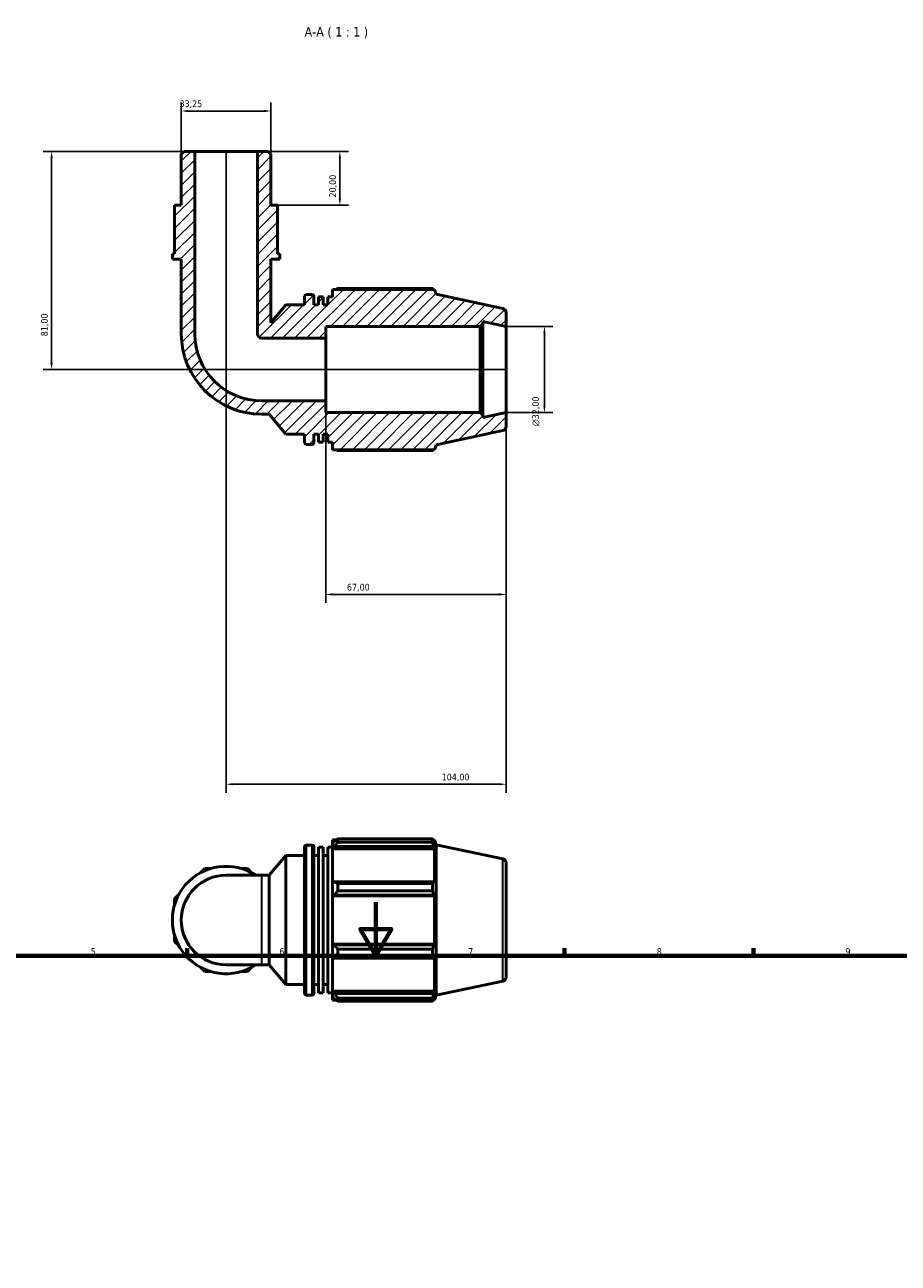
# Model space of a CAD drawing. Header units: millimetres. Extents: x 0 to 931, y 0 to 920.
# Tile 4 of 6: x 290 to 614, y 460 to 920. Entities that reach past the tile are written whole.
import ezdxf

# ---------------------------------------------------------------- set-up
doc = ezdxf.new("R2010")
doc.units = ezdxf.units.MM
for name, color, linetype, lineweight in [('Border (ISO)', 7, 'Continuous', 70), ('Dimension (ISO)', 7, 'Continuous', 25), ('Hatch (ISO)', 7, 'Continuous', 18), ('Symbol (ISO)', 7, 'Continuous', 25), ('Visible (ISO)', 7, 'Continuous', 50), ('Visible Narrow (ISO)', 7, 'Continuous', 35)]:
    doc.layers.add(name, color=color, linetype=linetype, lineweight=lineweight)
doc.styles.add('Label Text (ISO)', font='tahoma.ttf')
doc.styles.add('Note Text (ISO)', font='tahoma.ttf')
doc.dimstyles.new('Default (ISO)', dxfattribs={"dimtxt": 2.5, "dimasz": 2.5, "dimexe": 3.175, "dimexo": 0, "dimgap": 0.762, "dimtad": 1, "dimrnd": 1e-08, "dimzin": 0, "dimtxsty": 'Note Text (ISO)', "dimcen": 0.09, "dimdle": 10, "dimclrd": 256, "dimclre": 256, "dimclrt": 232, "dimazin": 0, "dimtfac": 1.40208, "dimtmove": 0, "dimatfit": 3, "dimfxl": 1, "dimtolj": 1, "dimtzin": 0, "dimlwd": -1, "dimlwe": -1, "dimarcsym": 0})

# ---------------------------------------------------------------- blocks, each defined once
blk = doc.blocks.new('Borders Default Border')
at = {"layer": 'Border (ISO)'}
for p, q in [((350.42, 574), (350.42, 576.9)), ((490.58, 574), (490.58, 576.9)), ((560.67, 574), (560.67, 576.9))]:
    blk.add_line(p, q, dxfattribs=at)
at = {"layer": 'Border (ISO)', "flags": 128}
for points in [[(420.5, 594), (420.5, 574), (414.73, 584), (426.27, 584), (420.5, 574)], [(20, 20), (20, 574), (821, 574), (821, 20), (20, 20)]]:
    blk.add_lwpolyline(points, dxfattribs=at)
at = {"layer": 'Border (ISO)', "color": 232, "true_color": 0xca0064, "char_height": 2.5, "attachment_point": 7, "style": 'Note Text (ISO)'}
for s, insert in [('5', (314.64, 574.35)), ('6', (384.66, 574.35)), ('7', (454.77, 574.4)), ('8', (524.81, 574.34)), ('9', (594.88, 574.35))]:
    blk.add_mtext(s, dxfattribs=dict(at, insert=insert))
blk = doc.blocks.new('*D7')
at = {"layer": 'Defpoints', "color": 0, "transparency": 16777216}
for p in [(468.89, 807.77), (468.89, 775.77), (483.1, 775.77)]:
    blk.add_point(p, dxfattribs=at)
at = {"layer": 'Dimension (ISO)', "transparency": 16777216}
for p, q in [((468.89, 807.77), (486.27, 807.77)), ((483.1, 805.27), (483.1, 778.27)), ((468.89, 775.77), (486.27, 775.77))]:
    blk.add_line(p, q, dxfattribs=at)
for points in [[(482.68, 805.27), (483.51, 805.27), (483.1, 807.77)], [(482.68, 778.27), (483.51, 778.27), (483.1, 775.77)]]:
    blk.add_solid(points, dxfattribs=at)
at = {"layer": 'Dimension (ISO)', "color": 232, "true_color": 0xca0064, "transparency": 16777216, "insert": (478.57, 770.71), "char_height": 2.5, "attachment_point": 1, "rotation": 90, "style": 'Note Text (ISO)'}
blk.add_mtext('\\A1;\\fAIGDT|b0|i0;\\H2.5000;\\ln\\fTahoma|b0|i0;\\H2.5000;32,00', dxfattribs=at)
blk = doc.blocks.new('*D8')
at = {"layer": 'Defpoints', "color": 0, "transparency": 16777216}
for p in [(401.89, 780.13), (468.89, 775.77), (401.89, 708.27)]:
    blk.add_point(p, dxfattribs=at)
at = {"layer": 'Dimension (ISO)', "transparency": 16777216}
for p, q in [((401.89, 780.13), (401.89, 705.09)), ((468.89, 775.77), (468.89, 705.09)), ((466.39, 708.27), (404.39, 708.27))]:
    blk.add_line(p, q, dxfattribs=at)
for points in [[(404.39, 708.68), (404.39, 707.85), (401.89, 708.27)], [(466.39, 708.68), (466.39, 707.85), (468.89, 708.27)]]:
    blk.add_solid(points, dxfattribs=at)
at = {"layer": 'Dimension (ISO)', "color": 232, "true_color": 0xca0064, "transparency": 16777216, "insert": (409.76, 712.2), "char_height": 2.5, "attachment_point": 1, "style": 'Note Text (ISO)'}
blk.add_mtext('\\A1;67,00', dxfattribs=at)
blk = doc.blocks.new('*D9')
at = {"layer": 'Defpoints', "color": 0, "transparency": 16777216}
for p in [(376.53, 872.77), (384.01, 852.77), (407.13, 852.77)]:
    blk.add_point(p, dxfattribs=at)
at = {"layer": 'Dimension (ISO)', "transparency": 16777216}
for p, q in [((376.53, 872.77), (410.31, 872.77)), ((407.13, 870.27), (407.13, 855.27)), ((384.01, 852.77), (410.31, 852.77))]:
    blk.add_line(p, q, dxfattribs=at)
for points in [[(406.71, 870.27), (407.55, 870.27), (407.13, 872.77)], [(406.71, 855.27), (407.55, 855.27), (407.13, 852.77)]]:
    blk.add_solid(points, dxfattribs=at)
at = {"layer": 'Dimension (ISO)', "color": 232, "true_color": 0xca0064, "transparency": 16777216, "insert": (403.2, 855.65), "char_height": 2.5, "attachment_point": 1, "rotation": 90, "style": 'Note Text (ISO)'}
blk.add_mtext('\\A1;20,00', dxfattribs=at)
blk = doc.blocks.new('*D10')
at = {"layer": 'Defpoints', "color": 0, "transparency": 16777216}
for p in [(364.89, 872.77), (468.89, 775.77), (468.89, 637.77)]:
    blk.add_point(p, dxfattribs=at)
at = {"layer": 'Dimension (ISO)', "transparency": 16777216}
for p, q in [((364.89, 872.77), (364.89, 634.59)), ((468.89, 775.77), (468.89, 634.59)), ((367.39, 637.77), (466.39, 637.77))]:
    blk.add_line(p, q, dxfattribs=at)
for points in [[(367.39, 638.18), (367.39, 637.35), (364.89, 637.77)], [(466.39, 638.18), (466.39, 637.35), (468.89, 637.77)]]:
    blk.add_solid(points, dxfattribs=at)
at = {"layer": 'Dimension (ISO)', "color": 232, "true_color": 0xca0064, "transparency": 16777216, "insert": (444.94, 641.7), "char_height": 2.5, "attachment_point": 1, "style": 'Note Text (ISO)'}
blk.add_mtext('\\A1;104,00', dxfattribs=at)
blk = doc.blocks.new('*D11')
at = {"layer": 'Defpoints', "color": 0, "transparency": 16777216}
for p in [(353.25, 872.77), (300.1, 791.77), (468.89, 791.77)]:
    blk.add_point(p, dxfattribs=at)
at = {"layer": 'Dimension (ISO)', "transparency": 16777216}
for p, q in [((353.25, 872.77), (296.92, 872.77)), ((300.1, 870.27), (300.1, 794.27)), ((468.89, 791.77), (296.92, 791.77))]:
    blk.add_line(p, q, dxfattribs=at)
for points in [[(299.68, 870.27), (300.52, 870.27), (300.1, 872.77)], [(299.68, 794.27), (300.52, 794.27), (300.1, 791.77)]]:
    blk.add_solid(points, dxfattribs=at)
at = {"layer": 'Dimension (ISO)', "color": 232, "true_color": 0xca0064, "transparency": 16777216, "insert": (296.16, 804.13), "char_height": 2.5, "attachment_point": 1, "rotation": 90, "style": 'Note Text (ISO)'}
blk.add_mtext('\\A1;81,00', dxfattribs=at)
blk = doc.blocks.new('*D12')
at = {"layer": 'Defpoints', "color": 0, "transparency": 16777216}
for p in [(348.27, 887.77), (348.27, 871.77), (381.51, 871.77)]:
    blk.add_point(p, dxfattribs=at)
at = {"layer": 'Dimension (ISO)', "transparency": 16777216}
for p, q in [((348.27, 871.77), (348.27, 890.95)), ((379.01, 887.77), (350.77, 887.77)), ((381.51, 871.77), (381.51, 890.95))]:
    blk.add_line(p, q, dxfattribs=at)
for points in [[(350.77, 888.19), (350.77, 887.35), (348.27, 887.77)], [(379.01, 888.19), (379.01, 887.35), (381.51, 887.77)]]:
    blk.add_solid(points, dxfattribs=at)
at = {"layer": 'Dimension (ISO)', "color": 232, "true_color": 0xca0064, "transparency": 16777216, "insert": (347.6, 891.71), "char_height": 2.5, "attachment_point": 1, "style": 'Note Text (ISO)'}
blk.add_mtext('\\A1;33,25', dxfattribs=at)

msp = doc.modelspace()

# ---------------------------------------------------------------- hatches: boundary and pattern name
at = {"layer": 'Hatch (ISO)'}
h = msp.add_hatch(dxfattribs=at)
h.set_pattern_fill('ANSI31', color=256, scale=25.4, style=0)
h.set_pattern_definition([(45, (0, 0), (-2.245064, 2.245064), [])])
edge = h.paths.add_edge_path()
edge.add_line((381.515, 871.771), (380.517, 872.768))
edge.add_line((380.517, 872.768), (376.527, 872.768))
edge.add_line((376.527, 872.768), (376.527, 805.068))
edge.add_ellipse((378.19, 805.068), major_axis=(-1.662, 0), ratio=1, start_angle=0, end_angle=90)
edge.add_line((378.19, 803.405), (401.89, 803.405))
edge.add_line((401.89, 803.405), (401.89, 807.768))
edge.add_line((401.89, 807.768), (459.263, 807.768))
edge.add_line((459.263, 807.768), (460.223, 808.728))
edge.add_line((460.223, 808.728), (460.223, 809.61))
edge.add_line((460.223, 809.61), (468.89, 807.768))
edge.add_line((468.89, 807.768), (468.89, 812.873))
edge.add_ellipse((467.29, 812.873), major_axis=(1.6, 0), ratio=1, start_angle=0, end_angle=78)
edge.add_line((467.623, 814.438), (442.89, 819.695))
edge.add_line((442.89, 819.695), (442.294, 821.528))
edge.add_line((442.294, 821.528), (404.41, 821.528))
edge.add_line((404.41, 821.528), (404.41, 818.773))
edge.add_line((404.41, 818.773), (402.677, 818.773))
edge.add_line((402.677, 818.773), (402.677, 815.768))
edge.add_line((402.677, 815.768), (400.943, 815.768))
edge.add_line((400.943, 815.768), (400.943, 818.773))
edge.add_line((400.943, 818.773), (399.21, 818.773))
edge.add_line((399.21, 818.773), (399.21, 815.768))
edge.add_line((399.21, 815.768), (397.477, 815.768))
edge.add_line((397.477, 815.768), (397.477, 818.968))
edge.add_ellipse((396.837, 818.968), major_axis=(0.64, 0), ratio=1, start_angle=0, end_angle=90)
edge.add_line((396.837, 819.608), (394.65, 819.608))
edge.add_ellipse((394.65, 818.968), major_axis=(0, 0.64), ratio=1, start_angle=0, end_angle=90)
edge.add_line((394.01, 818.968), (394.01, 815.768))
edge.add_line((394.01, 815.768), (387.077, 815.768))
edge.add_line((387.077, 815.768), (381.515, 809.139))
edge.add_line((381.515, 809.139), (381.515, 832.768))
edge.add_line((381.515, 832.768), (384.84, 832.768))
edge.add_line((384.84, 832.768), (384.84, 834.768))
edge.add_line((384.84, 834.768), (384.008, 834.768))
edge.add_line((384.008, 834.768), (384.008, 846.768))
edge.add_line((384.008, 846.768), (384.008, 852.768))
edge.add_line((384.008, 852.768), (381.515, 852.768))
edge.add_line((381.515, 852.768), (381.515, 871.771))
edge = h.paths.add_edge_path()
edge.add_line((349.263, 872.768), (348.266, 871.771))
edge.add_line((348.266, 871.771), (348.266, 852.768))
edge.add_line((348.266, 852.768), (345.772, 852.768))
edge.add_line((345.772, 852.768), (345.772, 846.768))
edge.add_line((345.772, 846.768), (345.772, 834.768))
edge.add_line((345.772, 834.768), (344.941, 834.768))
edge.add_line((344.941, 834.768), (344.941, 832.768))
edge.add_line((344.941, 832.768), (348.266, 832.768))
edge.add_line((348.266, 832.768), (348.266, 805.068))
edge.add_ellipse((378.19, 805.068), major_axis=(-29.924, 0), ratio=1, start_angle=0, end_angle=90)
edge.add_line((378.19, 775.144), (380.888, 775.144))
edge.add_line((380.888, 775.144), (387.077, 767.768))
edge.add_line((387.077, 767.768), (394.01, 767.768))
edge.add_line((394.01, 767.768), (394.01, 764.568))
edge.add_ellipse((394.65, 764.568), major_axis=(-0.64, 0), ratio=1, start_angle=0, end_angle=90)
edge.add_line((394.65, 763.928), (396.837, 763.928))
edge.add_ellipse((396.837, 764.568), major_axis=(0, -0.64), ratio=1, start_angle=0, end_angle=90)
edge.add_line((397.477, 764.568), (397.477, 767.768))
edge.add_line((397.477, 767.768), (399.21, 767.768))
edge.add_line((399.21, 767.768), (399.21, 764.763))
edge.add_line((399.21, 764.763), (400.943, 764.763))
edge.add_line((400.943, 764.763), (400.943, 767.768))
edge.add_line((400.943, 767.768), (402.677, 767.768))
edge.add_line((402.677, 767.768), (402.677, 764.763))
edge.add_line((402.677, 764.763), (404.41, 764.763))
edge.add_line((404.41, 764.763), (404.41, 762.008))
edge.add_line((404.41, 762.008), (442.294, 762.008))
edge.add_line((442.294, 762.008), (442.89, 763.842))
edge.add_line((442.89, 763.842), (467.623, 769.099))
edge.add_ellipse((467.29, 770.664), major_axis=(0.333, -1.565), ratio=1, start_angle=0, end_angle=78)
edge.add_line((468.89, 770.664), (468.89, 775.768))
edge.add_line((468.89, 775.768), (460.223, 773.926))
edge.add_line((460.223, 773.926), (460.223, 774.808))
edge.add_line((460.223, 774.808), (459.263, 775.768))
edge.add_line((459.263, 775.768), (401.89, 775.768))
edge.add_line((401.89, 775.768), (401.89, 780.131))
edge.add_line((401.89, 780.131), (378.19, 780.131))
edge.add_ellipse((378.19, 805.068), major_axis=(0, -24.937), ratio=1, start_angle=270, end_angle=360, ccw=False)
edge.add_line((353.253, 805.068), (353.253, 872.768))
edge.add_line((353.253, 872.768), (349.263, 872.768))

# ---------------------------------------------------------------- linework, layer by layer
at = {"layer": 'Visible (ISO)'}
for p, q in [((349.263, 872.768), (348.266, 871.771)), ((348.266, 871.771), (348.266, 852.768)), ((353.253, 872.768), (349.263, 872.768)), ((353.253, 805.068), (353.253, 872.768)), ((376.527, 872.768), (353.253, 872.768)), ((380.517, 872.768), (376.527, 872.768)), ((376.527, 872.768), (376.527, 805.068)), ((381.515, 871.771), (380.517, 872.768)), ((381.515, 852.768), (381.515, 871.771)), ((348.266, 852.768), (345.772, 852.768)), ((345.772, 852.768), (345.772, 846.768)), ((384.008, 852.768), (381.515, 852.768)), ((384.008, 846.768), (384.008, 852.768)), ((345.772, 846.768), (345.772, 834.768)), ((384.008, 834.768), (384.008, 846.768)), ((345.772, 834.768), (344.941, 834.768)), ((344.941, 834.768), (344.941, 832.768)), ((344.941, 832.768), (348.266, 832.768)), ((348.266, 832.768), (348.266, 805.068)), ((381.515, 809.139), (381.515, 832.768)), ((381.515, 832.768), (384.84, 832.768)), ((384.84, 834.768), (384.008, 834.768)), ((384.84, 832.768), (384.84, 834.768)), ((394.01, 818.968), (394.01, 815.768)), ((396.837, 819.608), (394.65, 819.608)), ((397.477, 815.768), (397.477, 818.968)), ((400.943, 818.773), (399.21, 818.773)), ((399.21, 818.773), (399.21, 815.768)), ((400.943, 815.768), (400.943, 818.773)), ((404.41, 818.773), (402.677, 818.773)), ((402.677, 818.773), (402.677, 815.768)), ((442.294, 821.528), (404.41, 821.528)), ((404.41, 821.528), (404.41, 818.773)), ((441.567, 821.878), (406.33, 821.878)), ((442.89, 819.695), (442.294, 821.528)), ((467.623, 814.438), (442.89, 819.695)), ((387.077, 815.768), (381.515, 809.139)), ((394.01, 815.768), (387.077, 815.768)), ((399.21, 815.768), (397.477, 815.768)), ((402.677, 815.768), (400.943, 815.768)), ((460.223, 808.728), (460.223, 809.61)), ((460.223, 809.61), (468.89, 807.768)), ((468.89, 807.768), (468.89, 812.873)), ((401.89, 803.405), (401.89, 807.768)), ((401.89, 807.768), (459.263, 807.768)), ((459.263, 807.768), (460.223, 808.728)), ((459.263, 807.768), (459.263, 775.768)), ((460.223, 774.808), (460.223, 808.728)), ((468.89, 775.768), (468.89, 807.768)), ((378.19, 803.405), (401.89, 803.405)), ((401.89, 780.131), (401.89, 803.405)), ((401.89, 780.131), (378.19, 780.131)), ((401.89, 775.768), (401.89, 780.131)), ((378.19, 775.144), (380.888, 775.144)), ((380.888, 775.144), (387.077, 767.768)), ((459.263, 775.768), (401.89, 775.768)), ((460.223, 774.808), (459.263, 775.768)), ((468.89, 775.768), (460.223, 773.926)), ((460.223, 773.926), (460.223, 774.808)), ((468.89, 770.664), (468.89, 775.768)), ((442.89, 763.842), (467.623, 769.099)), ((387.077, 767.768), (394.01, 767.768)), ((394.01, 767.768), (394.01, 764.568)), ((394.65, 763.928), (396.837, 763.928)), ((397.477, 764.568), (397.477, 767.768)), ((397.477, 767.768), (399.21, 767.768)), ((399.21, 767.768), (399.21, 764.763)), ((399.21, 764.763), (400.943, 764.763)), ((400.943, 764.763), (400.943, 767.768)), ((400.943, 767.768), (402.677, 767.768)), ((402.677, 767.768), (402.677, 764.763)), ((402.677, 764.763), (404.41, 764.763)), ((404.41, 764.763), (404.41, 762.008)), ((442.294, 762.008), (442.89, 763.842)), ((404.41, 762.008), (442.294, 762.008)), ((406.33, 761.658), (441.567, 761.658)), ((404.41, 617.101), (404.41, 616.028)), ((404.41, 617.101), (405.772, 617.101)), ((405.05, 616.639), (404.41, 616.028)), ((406.33, 617.45), (406.33, 616.293)), ((406.33, 617.45), (441.567, 617.45)), ((441.567, 616.293), (406.33, 616.293)), ((441.567, 616.293), (441.567, 617.45)), ((441.748, 617.101), (442.294, 617.101)), ((442.294, 615.723), (441.982, 616.639)), ((442.89, 615.267), (442.294, 617.101)), ((442.294, 615.723), (442.294, 617.101)), ((394.01, 560.141), (394.01, 614.541)), ((394.65, 615.181), (396.837, 615.181)), ((397.477, 614.541), (397.477, 560.141)), ((399.21, 560.336), (399.21, 614.345)), ((399.21, 614.345), (400.943, 614.345)), ((400.943, 560.336), (400.943, 614.345)), ((402.677, 560.336), (402.677, 614.345)), ((402.677, 614.345), (404.41, 614.345)), ((404.41, 614.022), (404.41, 616.028)), ((404.41, 614.022), (405.05, 614.59)), ((404.41, 613.738), (404.41, 614.022)), ((404.41, 613.738), (404.41, 601.23)), ((404.41, 613.738), (442.294, 613.738)), ((405.05, 614.59), (441.982, 614.59)), ((441.982, 614.59), (442.294, 613.738)), ((442.294, 601.082), (442.294, 613.738)), ((442.89, 559.414), (442.89, 615.267)), ((467.623, 610.01), (442.89, 615.267)), ((380.888, 603.965), (387.077, 611.341)), ((387.077, 563.341), (387.077, 611.341)), ((387.077, 611.341), (394.01, 611.341)), ((397.477, 611.341), (399.21, 611.341)), ((400.943, 611.341), (402.677, 611.341)), ((468.89, 608.445), (468.89, 566.236)), ((356.971, 606.459), (355.401, 604.889)), ((359.192, 606.459), (356.971, 606.459)), ((378.19, 603.965), (364.89, 603.965)), ((372.809, 606.459), (370.589, 606.459)), ((374.379, 604.889), (372.809, 606.459)), ((378.19, 603.965), (380.888, 603.965)), ((380.888, 570.716), (380.888, 603.965)), ((405.05, 601.526), (404.41, 601.23)), ((404.41, 596.386), (404.41, 601.23)), ((441.982, 601.526), (405.05, 601.526)), ((406.33, 600.97), (406.33, 598.176)), ((406.33, 600.97), (441.567, 600.97)), ((441.567, 598.176), (406.33, 598.176)), ((441.567, 598.176), (441.567, 600.97)), ((442.294, 601.082), (441.982, 601.526)), ((347.342, 596.83), (345.772, 595.26)), ((345.772, 595.26), (345.772, 593.039)), ((404.41, 596.386), (405.05, 596.578)), ((404.41, 596.29), (404.41, 596.386)), ((404.41, 596.29), (404.41, 578.392)), ((404.41, 596.29), (442.294, 596.29)), ((405.05, 596.578), (441.982, 596.578)), ((441.982, 596.578), (442.294, 596.29)), ((442.294, 578.392), (442.294, 596.29)), ((345.772, 581.642), (345.772, 579.422)), ((345.772, 579.422), (347.342, 577.852)), ((404.41, 578.295), (404.41, 578.392)), ((404.41, 578.392), (442.294, 578.392)), ((404.41, 573.451), (404.41, 578.295)), ((405.05, 578.103), (404.41, 578.295)), ((441.982, 578.103), (405.05, 578.103)), ((406.33, 576.505), (406.33, 573.712)), ((406.33, 576.505), (441.567, 576.505)), ((441.567, 573.712), (441.567, 576.505)), ((442.294, 578.392), (441.982, 578.103)), ((364.89, 570.716), (378.19, 570.716)), ((378.19, 570.716), (380.888, 570.716)), ((380.888, 570.716), (387.077, 563.341)), ((404.41, 573.451), (405.05, 573.156)), ((404.41, 573.451), (404.41, 560.943)), ((405.05, 573.156), (441.982, 573.156)), ((441.567, 573.712), (406.33, 573.712)), ((441.982, 573.156), (442.294, 573.599)), ((442.294, 560.943), (442.294, 573.599)), ((355.401, 569.793), (356.971, 568.222)), ((356.971, 568.222), (359.192, 568.222)), ((370.589, 568.222), (372.809, 568.222)), ((372.809, 568.222), (374.379, 569.793)), ((387.077, 563.341), (394.01, 563.341)), ((397.477, 563.341), (399.21, 563.341)), ((400.943, 563.341), (402.677, 563.341)), ((467.623, 564.671), (442.89, 559.414)), ((394.65, 559.501), (396.837, 559.501)), ((399.21, 560.336), (400.943, 560.336)), ((402.677, 560.336), (404.41, 560.336)), ((404.41, 560.659), (404.41, 560.943)), ((404.41, 560.943), (442.294, 560.943)), ((404.41, 558.653), (404.41, 560.659)), ((405.05, 560.092), (404.41, 560.659)), ((404.41, 558.653), (405.05, 558.042)), ((404.41, 558.653), (404.41, 557.581)), ((404.41, 557.581), (405.772, 557.581)), ((441.982, 560.092), (405.05, 560.092)), ((406.33, 558.388), (406.33, 557.231)), ((406.33, 558.388), (441.567, 558.388)), ((441.567, 557.231), (406.33, 557.231)), ((441.567, 557.231), (441.567, 558.388)), ((441.748, 557.581), (442.294, 557.581)), ((442.294, 560.943), (441.982, 560.092)), ((441.982, 558.042), (442.294, 558.958)), ((442.89, 559.414), (442.294, 557.581)), ((442.294, 557.581), (442.294, 558.958))]:
    msp.add_line(p, q, dxfattribs=at)
for centre, radius, start, end in [((394.65, 818.968), 0.64, 90, 180), ((396.837, 818.968), 0.64, 0, 90), ((467.29, 812.873), 1.6, 0, 78), ((378.19, 805.068), 29.924, 180, 270), ((378.19, 805.068), 24.937, 180, 270), ((378.19, 805.068), 1.662, 180, 270), ((467.29, 770.664), 1.6, 282, 0), ((394.65, 764.568), 0.64, 180, 270), ((396.837, 764.568), 0.64, 270, 0), ((394.65, 614.541), 0.64, 90, 180), ((396.837, 614.541), 0.64, 0, 90), ((364.89, 587.341), 19.949, 56.44269, 303.55731), ((467.29, 608.445), 1.6, 0, 78), ((364.89, 587.341), 16.625, 90, 270), ((467.29, 566.236), 1.6, 282, 0), ((394.65, 560.141), 0.64, 180, 270), ((396.837, 560.141), 0.64, 270, 0)]:
    msp.add_arc(centre, radius, start, end, dxfattribs=at)
for points, weights in [([(405.772, 821.528), (406.047, 821.701), (406.33, 821.878)], [1.01396366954, 1.01649047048, 1.01887259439]), ([(441.748, 821.528), (441.659, 821.701), (441.567, 821.878)], [1.00107785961, 1.0006129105, 1]), ([(406.33, 761.658), (406.047, 761.835), (405.772, 762.008)], [1.01887259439, 1.01649047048, 1.01396366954]), ([(441.567, 761.658), (441.659, 761.835), (441.748, 762.008)], [1, 1.0006129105, 1.00107785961]), ([(406.33, 617.45), (405.665, 617.036), (405.05, 616.639)], [1.01887259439, 1.01329853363, 1.00693231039]), ([(405.05, 614.59), (405.665, 615.424), (406.33, 616.293)], [1.00693231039, 1.01329853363, 1.01887259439]), ([(441.567, 617.45), (441.783, 617.036), (441.982, 616.639)], [1, 1.00143988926, 1.00206317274]), ([(441.982, 614.59), (441.783, 615.424), (441.567, 616.293)], [1.00206317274, 1.00143988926, 1]), ([(406.33, 600.97), (405.665, 601.253), (405.05, 601.526)], [1.01887259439, 1.01329853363, 1.00693231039]), ([(405.05, 596.578), (405.665, 597.361), (406.33, 598.176)], [1.00693231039, 1.01329853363, 1.01887259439]), ([(441.567, 600.97), (441.783, 601.253), (441.982, 601.526)], [1, 1.00143988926, 1.00206317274]), ([(441.982, 596.578), (441.783, 597.361), (441.567, 598.176)], [1.00206317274, 1.00143988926, 1]), ([(406.33, 576.505), (405.665, 577.32), (405.05, 578.103)], [1.01887259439, 1.01329853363, 1.00693231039]), ([(441.567, 576.505), (441.783, 577.32), (441.982, 578.103)], [1, 1.00143988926, 1.00206317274]), ([(405.05, 573.156), (405.665, 573.428), (406.33, 573.712)], [1.00693231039, 1.01329853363, 1.01887259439]), ([(441.982, 573.156), (441.783, 573.428), (441.567, 573.712)], [1.00206317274, 1.00143988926, 1]), ([(406.33, 558.388), (405.665, 559.257), (405.05, 560.092)], [1.01887259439, 1.01329853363, 1.00693231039]), ([(405.05, 558.042), (405.665, 557.645), (406.33, 557.231)], [1.00693231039, 1.01329853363, 1.01887259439]), ([(441.567, 558.388), (441.783, 559.257), (441.982, 560.092)], [1, 1.00143988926, 1.00206317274]), ([(441.982, 558.042), (441.783, 557.645), (441.567, 557.231)], [1.00206317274, 1.00143988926, 1])]:
    msp.add_rational_spline(points, weights, degree=2, dxfattribs=at)
at = {"layer": 'Visible Narrow (ISO)'}
for p, q in [((394.65, 614.838), (394.65, 559.843)), ((396.837, 559.843), (396.837, 614.838)), ((467.623, 564.95), (467.623, 609.731)), ((378.19, 570.921), (378.19, 603.76))]:
    msp.add_line(p, q, dxfattribs=at)

# ---------------------------------------------------------------- block references
msp.add_blockref('Borders Default Border', (0, 0))

# ---------------------------------------------------------------- texts
at = {"layer": 'Symbol (ISO)', "insert": (394.053, 914.795), "char_height": 3.5, "attachment_point": 7, "style": 'Label Text (ISO)'}
msp.add_mtext('A-A ( 1 : 1 )', dxfattribs=at)

# ---------------------------------------------------------------- dimensions: what is measured, and where the dimension line sits
at = {"layer": 'Dimension (ISO)'}
dim = msp.add_linear_dim(base=(348.266, 887.771), p1=(381.515, 871.771), p2=(348.266, 871.771), dimstyle='Default (ISO)', override={"dimdec": 2, "dimtp": 0, "dimtm": 0, "dimtdec": 2, "dimtofl": 0, "dimatfit": 1}, dxfattribs=at)
dim.commit()
dim.dimension.update_dxf_attribs({"geometry": '*D12', "text_midpoint": (351.708, 887.771), "dimtype": 160})
for base, p1, p2, angle, picture, middle in [((300.099, 791.768), (353.253, 872.768), (468.89, 791.768), 90, '*D11', (300.099, 808.268)), ((468.89, 637.768), (364.89, 872.768), (468.89, 775.768), 180, '*D10', (449.89, 637.768)), ((407.131, 852.768), (376.527, 872.768), (384.008, 852.768), 270, '*D9', (407.131, 859.768)), ((401.89, 708.268), (468.89, 775.768), (401.89, 780.131), 180, '*D8', (413.89, 708.268))]:
    dim = msp.add_linear_dim(base=base, p1=p1, p2=p2, angle=angle, dimstyle='Default (ISO)', override={"dimdec": 2, "dimtp": 0, "dimtm": 0, "dimtdec": 2, "dimtofl": 0, "dimatfit": 1}, dxfattribs=at)
    dim.commit()
    dim.dimension.update_dxf_attribs({"geometry": picture, "text_midpoint": middle, "dimtype": 160})
dim = msp.add_linear_dim(base=(483.096, 775.768), p1=(468.89, 807.768), p2=(468.89, 775.768), angle=90, text='\\fAIGDT|b0|i0;\\H2.5000;\\ln\\fTahoma|b0|i0;\\H2.5000;<>', dimstyle='Default (ISO)', override={"dimdec": 2, "dimtp": 0, "dimtm": 0, "dimtdec": 2, "dimtofl": 0, "dimatfit": 1}, dxfattribs=at)
dim.commit()
dim.dimension.update_dxf_attribs({"geometry": '*D7', "text_midpoint": (483.096, 776.268), "dimtype": 160})

doc.saveas('drawing.dxf')
